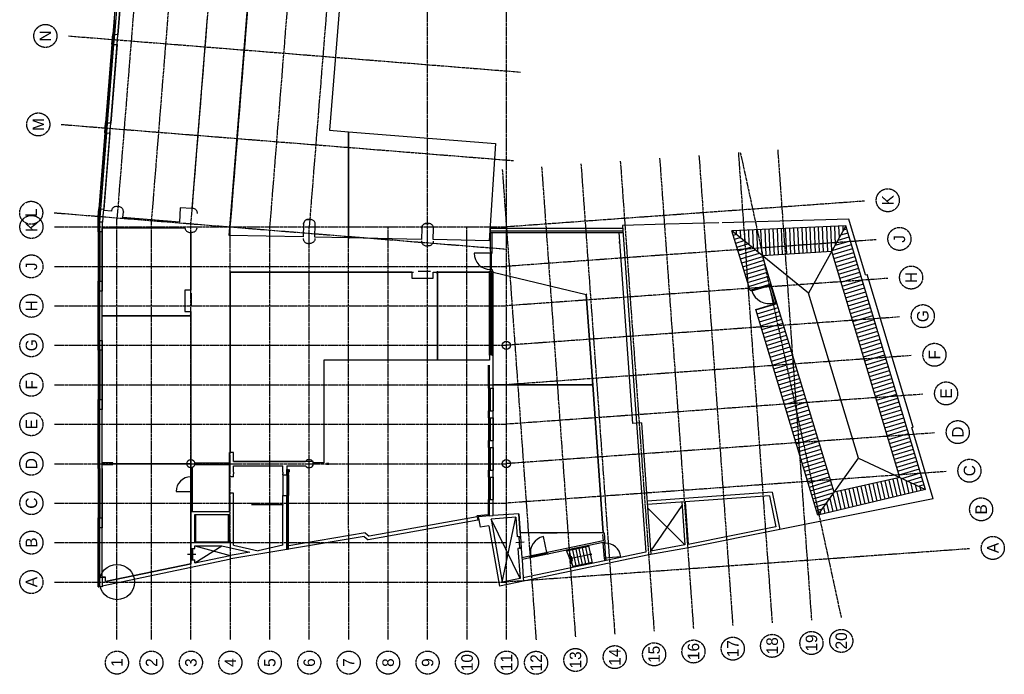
# Model space of a CAD drawing. Header units: millimetres. Extents: x -5916 to 53992, y -5610 to 70801.
# Tile 1 of 2: x -5916 to 53992, y -5610 to 34203. Entities that reach past the tile are written whole.
import ezdxf
from ezdxf.enums import TextEntityAlignment as Align

# ---------------------------------------------------------------- set-up
doc = ezdxf.new("R2010")
doc.units = ezdxf.units.MM
doc.header["$LTSCALE"] = 200
doc.header["$MEASUREMENT"] = 0
doc.linetypes.add('CENTER2', pattern=[1.125, 0.75, -0.125, 0.125, -0.125])
doc.layers.get('0').update_dxf_attribs({"linetype": 'CONTINUOUS'})
doc.layers.add('bouwkundig', color=8, linetype='CONTINUOUS')
doc.layers.add('stramien', color=1, linetype='CENTER2')
doc.styles.add('70', font='b-gbp', dxfattribs={"height": 700})

# ---------------------------------------------------------------- blocks, each defined once
blk = doc.blocks.new('DEUR')
at = {"linetype": 'Continuous'}
for p, q in [((1.095, 0), (1.095, 1)), ((0, 0), (0.095, 0)), ((0.095, 0), (1.095, 0)), ((0.095, 0), (0.095, -0.095)), ((1.095, 0), (1.095, -0.095)), ((1.19, 0), (1.095, 0)), ((0.095, -0.095), (0, -0.095)), ((1.095, -0.048), (0.095, -0.048)), ((1.095, -0.095), (1.19, -0.095))]:
    blk.add_line(p, q, dxfattribs=at)
blk.add_arc((1.095, 0), 1, 90, 180, dxfattribs=at)

msp = doc.modelspace()

# ---------------------------------------------------------------- linework, layer by layer
at = {"layer": 'bouwkundig'}
for p, q in [((129, 38094), (-255, 33310)), ((228, 38086), (-156, 33302)), ((8169, 37700), (6836, 21086)), ((174, 34780), (54, 33285)), ((-135, 34178), (-201, 33355)), ((-185, 34182), (-86, 34174)), ((5497, 34353), (4564, 22725)), ((-303, 32711), (-255, 33310)), ((-215, 33306), (-263, 32708)), ((-255, 33310), (-215, 33306)), ((-255, 33310), (-156, 33302)), ((-251, 33359), (-152, 33351)), ((-156, 33302), (-204, 32703)), ((54, 33285), (-156, 33302)), ((6, 32687), (54, 33285)), ((-303, 32711), (-687, 27927)), ((-204, 32703), (-587, 27919)), ((6, 32687), (-378, 27902)), ((-323, 31835), (-257, 32658)), ((-307, 32662), (-208, 32654)), ((-263, 32708), (-303, 32711)), ((-303, 32711), (-204, 32703)), ((-204, 32703), (6, 32687)), ((-377, 31789), (-278, 31781)), ((-373, 31839), (-274, 31831)), ((-371, 31237), (-327, 31785)), ((-515, 29443), (-375, 31187)), ((-425, 31191), (-326, 31183)), ((-421, 31241), (-322, 31233)), ((-569, 29397), (-469, 29389)), ((-565, 29447), (-465, 29439)), ((-563, 28845), (-519, 29393)), ((-633, 27973), (-567, 28795)), ((-617, 28799), (-517, 28791)), ((-613, 28849), (-513, 28841)), ((-735, 27329), (-687, 27927)), ((-647, 27924), (-695, 27326)), ((-687, 27927), (-647, 27924)), ((-687, 27927), (-587, 27919)), ((-683, 27977), (-583, 27969)), ((-587, 27919), (-635, 27321)), ((-378, 27902), (-587, 27919)), ((-426, 27304), (-378, 27902)), ((-735, 27329), (-1107, 22694)), ((-635, 27321), (-1007, 22686)), ((-426, 27304), (-798, 22669)), ((-755, 26453), (-689, 27275)), ((-739, 27279), (-639, 27271)), ((-695, 27326), (-735, 27329)), ((-735, 27329), (-635, 27321)), ((-635, 27321), (-426, 27304)), ((14097, 27383), (14097, 20935)), ((-809, 26407), (-709, 26399)), ((-805, 26457), (-705, 26449)), ((-803, 25854), (-759, 26403)), ((-947, 24060), (-807, 25805)), ((-857, 25809), (-757, 25801)), ((-853, 25858), (-753, 25850)), ((-1001, 24014), (-901, 24006)), ((-997, 24064), (-897, 24056)), ((-995, 23462), (-951, 24010)), ((-1053, 22739), (-999, 23412)), ((-1049, 23416), (-949, 23408)), ((-1045, 23466), (-945, 23458)), ((-205, 22789), (-242, 22760)), ((-164, 22812), (-205, 22789)), ((-120, 22829), (-164, 22812)), ((-74, 22838), (-120, 22829)), ((-27, 22840), (-74, 22838)), ((-27, 22840), (-20, 22839)), ((123, 22829), (118, 22830)), ((167, 22821), (123, 22829)), ((212, 22806), (167, 22821)), ((253, 22784), (212, 22806)), ((291, 22756), (253, 22784)), ((-1143, 22239), (-1107, 22694)), ((-1143, 21300), (-1143, 22239)), ((-1107, 22694), (-1067, 22690)), ((-1107, 22694), (-1007, 22686)), ((-1103, 22743), (-1003, 22735)), ((-1067, 22690), (-1103, 22238)), ((-1103, 21300), (-1103, 22238)), ((-1007, 22686), (-1069, 21914)), ((-798, 22669), (-1007, 22686)), ((-860, 21897), (-810, 22521)), ((-810, 22521), (-804, 22591)), ((-804, 22591), (-798, 22669)), ((-332, 22598), (-337, 22553)), ((-319, 22643), (-332, 22598)), ((-300, 22686), (-319, 22643)), ((-274, 22725), (-300, 22686)), ((-242, 22760), (-274, 22725)), ((324, 22722), (291, 22756)), ((351, 22684), (324, 22722)), ((372, 22642), (351, 22684)), ((386, 22597), (372, 22642)), ((393, 22550), (386, 22597)), ((393, 22503), (393, 22550)), ((4620, 22722), (4618, 22722)), ((4664, 22717), (4620, 22722)), ((4710, 22703), (4664, 22717)), ((4752, 22683), (4710, 22703)), ((4791, 22656), (4752, 22683)), ((4825, 22624), (4791, 22656)), ((4854, 22587), (4825, 22624)), ((4876, 22545), (4854, 22587)), ((4892, 22501), (4876, 22545)), ((4901, 22455), (4892, 22501)), ((4902, 22408), (4901, 22455)), ((-1069, 21914), (-893, 21900)), ((-1043, 21300), (-1043, 21900)), ((-1043, 21900), (-893, 21900)), ((-893, 21900), (-893, 21650)), ((-893, 21900), (-860, 21897)), ((-893, 21650), (-893, 21550)), ((11347, 21762), (11352, 21809)), ((11352, 21809), (11364, 21855)), ((11364, 21855), (11383, 21898)), ((11383, 21898), (11409, 21937)), ((11409, 21937), (11440, 21972)), ((11440, 21972), (11477, 22002)), ((11477, 22002), (11517, 22026)), ((11517, 22026), (11561, 22043)), ((11561, 22043), (11607, 22053)), ((11607, 22053), (11654, 22055)), ((11714, 22055), (11654, 22055)), ((11774, 22055), (11714, 22055)), ((11821, 22050), (11774, 22055)), ((11867, 22038), (11821, 22050)), ((11910, 22019), (11867, 22038)), ((11949, 21993), (11910, 22019)), ((11984, 21962), (11949, 21993)), ((12014, 21925), (11984, 21962)), ((12037, 21884), (12014, 21925)), ((12054, 21840), (12037, 21884)), ((12064, 21794), (12054, 21840)), ((12067, 21747), (12064, 21794)), ((18545, 21522), (18550, 21569)), ((18550, 21569), (18562, 21615)), ((18562, 21615), (18581, 21658)), ((18581, 21658), (18606, 21697)), ((18606, 21697), (18638, 21732)), ((18638, 21732), (18674, 21762)), ((18674, 21762), (18715, 21786)), ((18715, 21786), (18759, 21803)), ((18759, 21803), (18805, 21813)), ((18805, 21813), (18852, 21815)), ((18852, 21815), (18970, 21813)), ((19017, 21808), (18970, 21813)), ((19062, 21796), (19017, 21808)), ((19105, 21778), (19062, 21796)), ((19145, 21752), (19105, 21778)), ((19180, 21721), (19145, 21752)), ((19210, 21685), (19180, 21721)), ((19234, 21644), (19210, 21685)), ((19252, 21600), (19234, 21644)), ((19262, 21554), (19252, 21600)), ((33408, 21758), (30759, 21684)), ((30759, 21684), (31622, 9655)), ((36615, 21847), (33408, 21758)), ((44530, 22068), (36818, 21853)), ((44355, 21663), (37423, 21369)), ((44355, 21663), (42084, 17563)), ((42250, 20025), (42185, 21571)), ((42500, 20040), (42435, 21582)), ((42750, 20054), (42684, 21592)), ((42999, 20069), (42934, 21603)), ((43249, 20080), (43184, 21613)), ((43498, 20116), (43434, 21624)), ((43730, 20535), (43683, 21635)), ((43962, 20955), (43933, 21645)), ((44195, 21374), (44183, 21656)), ((49200, 5631), (44355, 21663)), ((45555, 18676), (44530, 22068)), ((-1143, 21300), (-1103, 21300)), ((-1143, 21300), (-1143, 18300)), ((-1143, 21300), (-1043, 21300)), ((-1143, 21250), (-1043, 21250)), ((-1093, 20425), (-1093, 21250)), ((-893, 21300), (-1043, 21300)), ((-1043, 21300), (-1043, 18300)), ((-893, 21550), (-893, 21300)), ((-893, 21300), (-893, 18300)), ((4140, 21550), (4146, 21503)), ((4146, 21503), (4159, 21458)), ((4159, 21458), (4180, 21416)), ((4180, 21416), (4206, 21377)), ((4206, 21377), (4239, 21343)), ((4239, 21343), (4276, 21314)), ((4276, 21314), (4317, 21292)), ((4317, 21292), (4362, 21276)), ((4362, 21276), (4408, 21267)), ((4408, 21267), (4463, 21263)), ((4463, 21263), (4497, 21261)), ((4497, 21261), (4514, 21260)), ((4497, 17750), (4497, 21261)), ((4561, 21256), (4514, 21260)), ((4608, 21260), (4561, 21256)), ((4653, 21272), (4608, 21260)), ((4697, 21290), (4653, 21272)), ((4737, 21315), (4697, 21290)), ((4772, 21345), (4737, 21315)), ((4803, 21381), (4772, 21345)), ((4827, 21422), (4803, 21381)), ((4845, 21465), (4827, 21422)), ((4858, 21521), (4845, 21465)), ((11331, 20993), (6836, 21086)), ((14097, 20935), (12051, 20978)), ((14047, 20986), (14147, 20984)), ((14097, 20985), (14096, 20935)), ((19265, 21507), (19262, 21554)), ((22730, 20100), (22730, 21266)), ((22732, 21521), (30770, 21521)), ((22732, 21126), (22732, 21521)), ((22732, 21366), (30781, 21366)), ((22732, 21266), (30789, 21266)), ((22825, 20100), (22825, 21266)), ((30538, 21266), (31373, 9637)), ((38523, 17732), (37423, 21369)), ((42084, 17563), (37423, 21369)), ((37506, 21095), (37691, 21151)), ((37699, 21144), (37689, 21381)), ((37958, 20933), (37939, 21391)), ((38217, 20721), (38188, 21402)), ((38476, 20509), (38438, 21412)), ((38736, 20298), (38688, 21423)), ((38995, 20086), (38938, 21434)), ((39254, 19876), (39187, 21444)), ((39505, 19862), (39437, 21455)), ((39753, 19898), (39687, 21465)), ((39754, 19876), (39687, 21465)), ((40004, 19891), (39937, 21476)), ((40254, 19906), (40187, 21486)), ((40503, 19921), (40436, 21497)), ((40753, 19936), (40686, 21508)), ((41002, 19951), (40936, 21518)), ((41252, 19965), (41186, 21529)), ((41502, 19980), (41435, 21539)), ((41751, 19995), (41685, 21550)), ((42001, 20010), (41935, 21561)), ((43875, 20797), (44554, 21003)), ((44049, 21111), (44482, 21242)), ((44223, 21425), (44410, 21481)), ((-1143, 20425), (-1043, 20425)), ((-1143, 20375), (-1043, 20375)), ((-1093, 19825), (-1093, 20375)), ((11329, 20903), (11332, 20856)), ((11332, 20856), (11342, 20810)), ((11342, 20810), (11359, 20766)), ((11359, 20766), (11383, 20725)), ((11383, 20725), (11413, 20689)), ((11413, 20689), (11449, 20658)), ((11449, 20658), (11488, 20632)), ((11488, 20632), (11531, 20614)), ((11531, 20614), (11577, 20602)), ((11577, 20602), (11624, 20597)), ((11624, 20597), (11684, 20595)), ((11684, 20595), (11744, 20593)), ((11791, 20596), (11744, 20593)), ((11837, 20606), (11791, 20596)), ((11880, 20623), (11837, 20606)), ((11921, 20647), (11880, 20623)), ((11957, 20677), (11921, 20647)), ((11989, 20712), (11957, 20677)), ((12014, 20752), (11989, 20712)), ((12033, 20795), (12014, 20752)), ((12044, 20841), (12033, 20795)), ((12049, 20888), (12044, 20841)), ((14096, 20935), (14094, 20885)), ((18531, 20843), (14097, 20935)), ((18529, 20753), (18532, 20706)), ((18532, 20706), (18542, 20660)), ((18542, 20660), (18559, 20616)), ((18559, 20616), (18583, 20575)), ((18583, 20575), (18613, 20539)), ((18613, 20539), (18648, 20508)), ((18648, 20508), (18688, 20482)), ((18688, 20482), (18731, 20464)), ((18731, 20464), (18777, 20452)), ((18777, 20452), (18823, 20447)), ((18823, 20447), (18941, 20445)), ((18988, 20448), (18941, 20445)), ((19034, 20457), (18988, 20448)), ((19078, 20474), (19034, 20457)), ((19119, 20498), (19078, 20474)), ((19156, 20528), (19119, 20498)), ((19187, 20563), (19156, 20528)), ((19213, 20602), (19187, 20563)), ((19232, 20645), (19213, 20602)), ((19244, 20691), (19232, 20645)), ((19249, 20738), (19244, 20691)), ((22650, 20757), (19250, 20828)), ((30584, 20620), (30583, 20720)), ((30584, 20620), (30583, 20720)), ((37579, 20856), (37924, 20960)), ((37651, 20617), (38157, 20770)), ((37723, 20377), (38391, 20579)), ((37795, 20138), (38624, 20389)), ((43528, 20170), (44699, 20524)), ((43702, 20484), (44627, 20763)), ((-1143, 19825), (-1043, 19825)), ((-1143, 19775), (-1043, 19775)), ((-1093, 18350), (-1093, 19775)), ((37868, 19899), (38858, 20198)), ((37940, 19660), (39091, 20007)), ((38012, 19420), (39298, 19809)), ((43488, 20098), (39286, 19848)), ((43635, 5458), (39286, 19848)), ((47641, 6358), (43488, 20098)), ((43544, 19914), (44771, 20285)), ((43616, 19674), (44844, 20045)), ((43688, 19435), (44916, 19806)), ((38085, 19181), (39370, 19569)), ((38157, 18942), (39442, 19330)), ((43761, 19196), (44988, 19567)), ((43833, 18957), (45061, 19328)), ((17947, 18850), (6897, 18850)), ((6897, 18850), (6897, 7875)), ((17947, 18850), (18047, 18850)), ((18322, 18900), (19072, 18900)), ((19247, 18850), (19497, 18850)), ((19447, 18800), (19547, 18800)), ((19497, 18850), (19497, 18900)), ((22670, 18850), (19497, 18850)), ((19497, 13500), (19497, 18850)), ((19497, 18800), (19497, 18850)), ((22670, 18900), (22890, 18900)), ((22670, 18850), (22670, 18900)), ((22670, 13800), (22670, 18850)), ((22707, 18900), (22807, 18900)), ((22745, 13800), (22745, 18825)), ((22745, 18825), (22815, 18825)), ((22815, 13800), (22815, 18825)), ((22878, 18851), (22890, 18849)), ((22890, 18849), (22890, 18900)), ((22890, 18843), (22890, 18849)), ((22890, 18849), (28553, 17490)), ((22890, 13800), (22890, 18843)), ((38229, 18702), (39515, 19091)), ((38302, 18463), (39587, 18851)), ((38374, 18224), (39659, 18612)), ((43905, 18717), (45133, 19088)), ((43978, 18478), (45205, 18849)), ((44050, 18239), (45278, 18610)), ((45555, 18676), (45646, 18704)), ((48452, 9418), (45646, 18704)), ((-1143, 18350), (-1043, 18350)), ((-1143, 18300), (-1103, 18300)), ((-1143, 17700), (-1143, 18300)), ((-1143, 18300), (-1043, 18300)), ((-1103, 17700), (-1103, 18300)), ((-1043, 18300), (-893, 18300)), ((-1043, 17700), (-1043, 18300)), ((-893, 18300), (-893, 17700)), ((38446, 17984), (39732, 18373)), ((38519, 17745), (39804, 18133)), ((38523, 17732), (39671, 18079)), ((38633, 17713), (39782, 18060)), ((39671, 18079), (39767, 18108)), ((40019, 16930), (39671, 18079)), ((40114, 16959), (39767, 18108)), ((44122, 17999), (45350, 18370)), ((44195, 17760), (45422, 18131)), ((-1143, 17700), (-1103, 17700)), ((-1143, 14700), (-1143, 17700)), ((-1143, 17700), (-1043, 17700)), ((-1143, 17650), (-1043, 17650)), ((-1093, 17650), (-1093, 16225)), ((-893, 17700), (-1043, 17700)), ((-1043, 14700), (-1043, 17700)), ((-893, 16200), (-893, 17700)), ((4547, 16825), (4547, 17575)), ((28506, 17450), (28553, 17490)), ((28553, 17490), (28600, 17530)), ((28947, 12000), (28553, 17490)), ((45114, 7538), (42084, 17563)), ((44267, 17521), (45495, 17892)), ((44339, 17281), (45567, 17652)), ((44412, 17042), (45639, 17413)), ((38870, 16583), (40019, 16930)), ((38880, 16548), (40166, 16937)), ((40004, 16978), (40100, 17007)), ((40019, 16930), (40114, 16959)), ((44484, 16803), (45712, 17174)), ((44556, 16563), (45784, 16934)), ((-1143, 16225), (-1043, 16225)), ((-1143, 16200), (-1043, 16200)), ((-893, 14700), (-893, 16200)), ((-893, 16200), (4497, 16200)), ((4447, 16250), (4447, 16150)), ((4447, 16200), (4497, 16200)), ((4497, 16450), (4497, 16200)), ((4497, 16200), (4547, 16200)), ((4497, 16200), (4497, 7200)), ((42650, 4074), (38870, 16583)), ((38953, 16309), (40238, 16698)), ((39025, 16070), (40310, 16458)), ((39097, 15831), (40383, 16219)), ((44629, 16324), (45856, 16695)), ((44701, 16085), (45929, 16456)), ((44773, 15845), (46001, 16217)), ((-1143, 16175), (-1043, 16175)), ((-1143, 15625), (-1043, 15625)), ((-1093, 16175), (-1093, 15625)), ((31162, 16057), (31184, 15758)), ((39170, 15591), (40455, 15980)), ((39242, 15352), (40527, 15740)), ((44846, 15606), (46073, 15977)), ((44918, 15367), (46146, 15738)), ((-1143, 15575), (-1043, 15575)), ((-1093, 15575), (-1093, 14750)), ((39314, 15113), (40600, 15501)), ((39387, 14873), (40672, 15262)), ((39459, 14634), (40744, 15022)), ((44990, 15128), (46218, 15499)), ((45063, 14888), (46290, 15259)), ((45135, 14649), (46363, 15020)), ((-1143, 14750), (-1043, 14750)), ((-1143, 14700), (-1103, 14700)), ((-1143, 14100), (-1143, 14700)), ((-1143, 14700), (-1043, 14700)), ((-1103, 14100), (-1103, 14700)), ((-1043, 14700), (-893, 14700)), ((-1043, 14100), (-1043, 14700)), ((-893, 14700), (-893, 14100)), ((39531, 14395), (40817, 14783)), ((39604, 14155), (40889, 14544)), ((45207, 14410), (46435, 14781)), ((45280, 14170), (46507, 14541)), ((-1143, 14100), (-1103, 14100)), ((-1143, 14100), (-1143, 11100)), ((-1143, 14100), (-1043, 14100)), ((-1143, 14050), (-1043, 14050)), ((-1093, 13225), (-1093, 14050)), ((-893, 14100), (-1043, 14100)), ((-1043, 14100), (-1043, 11100)), ((-893, 14100), (-893, 11100)), ((22815, 13800), (22890, 13800)), ((22890, 12000), (22890, 13800)), ((39676, 13916), (40961, 14305)), ((39748, 13677), (41033, 14065)), ((39821, 13437), (41106, 13826)), ((45352, 13931), (46580, 14302)), ((45424, 13692), (46652, 14063)), ((45497, 13452), (46724, 13823)), ((-1143, 13225), (-1043, 13225)), ((22610, 11785), (22610, 13195)), ((22670, 11785), (22670, 13195)), ((39893, 13198), (41178, 13587)), ((39965, 12959), (41250, 13347)), ((45569, 13213), (46797, 13584)), ((45641, 12974), (46869, 13345)), ((-1143, 13175), (-1043, 13175)), ((-1143, 12625), (-1043, 12625)), ((-1093, 12625), (-1093, 13175)), ((40038, 12720), (41323, 13108)), ((40110, 12480), (41395, 12869)), ((40182, 12241), (41467, 12629)), ((45714, 12734), (46941, 13105)), ((45786, 12495), (47014, 12866)), ((45858, 12256), (47086, 12627)), ((-1143, 12575), (-1043, 12575)), ((-1093, 11150), (-1093, 12575)), ((22890, 11785), (22890, 12000)), ((22890, 12000), (28947, 12000)), ((28893, 12050), (28901, 11950)), ((28897, 12000), (28947, 12004)), ((28947, 12004), (28997, 12007)), ((29593, 3000), (28947, 12000)), ((40255, 12002), (41540, 12390)), ((40327, 11762), (41612, 12151)), ((45931, 12017), (47158, 12388)), ((46003, 11777), (47230, 12148)), ((22610, 11785), (22610, 10415)), ((22610, 11785), (22710, 11785)), ((22610, 11785), (22670, 11785)), ((22610, 11735), (22710, 11735)), ((22660, 11735), (22660, 10465)), ((22670, 11785), (22890, 11785)), ((22710, 11785), (22710, 10415)), ((22890, 11785), (22890, 10415)), ((40399, 11523), (41684, 11911)), ((40472, 11284), (41757, 11672)), ((40544, 11044), (41829, 11433)), ((46075, 11538), (47303, 11909)), ((46148, 11299), (47375, 11670)), ((46220, 11059), (47447, 11430)), ((-1143, 11150), (-1043, 11150)), ((-1143, 11100), (-1103, 11100)), ((-1143, 10500), (-1143, 11100)), ((-1143, 11100), (-1043, 11100)), ((-1103, 10500), (-1103, 11100)), ((-1043, 11100), (-893, 11100)), ((-1043, 10500), (-1043, 11100)), ((-893, 11100), (-893, 10500)), ((40616, 10805), (41901, 11193)), ((40689, 10566), (41974, 10954)), ((46292, 10820), (47520, 11191)), ((46365, 10581), (47592, 10952)), ((-1143, 10500), (-1103, 10500)), ((-1143, 7500), (-1143, 10500)), ((-1143, 10500), (-1043, 10500)), ((-1143, 10450), (-1043, 10450)), ((-1093, 10450), (-1093, 9025)), ((-893, 10500), (-1043, 10500)), ((-1043, 7500), (-1043, 10500)), ((-893, 7500), (-893, 10500)), ((22610, 10465), (22710, 10465)), ((22610, 10415), (22710, 10415)), ((22610, 9985), (22610, 10415)), ((22610, 10415), (22670, 10415)), ((22670, 9985), (22670, 10415)), ((22670, 10415), (22890, 10415)), ((22890, 9985), (22890, 10415)), ((40761, 10326), (42046, 10715)), ((40833, 10087), (42118, 10476)), ((40906, 9848), (42191, 10236)), ((46437, 10341), (47664, 10712)), ((46509, 10102), (47737, 10473)), ((46582, 9863), (47809, 10234)), ((22610, 9985), (22610, 8615)), ((22610, 9985), (22710, 9985)), ((22610, 9985), (22670, 9985)), ((22610, 9935), (22710, 9935)), ((22660, 9935), (22660, 8665)), ((22670, 9985), (22890, 9985)), ((22710, 9985), (22710, 8615)), ((22890, 9985), (22890, 8615)), ((31622, 9655), (31373, 9637)), ((31921, 9676), (31622, 9655)), ((31622, 9655), (32184, 1820)), ((31921, 9676), (32495, 1680)), ((40978, 9609), (42263, 9997)), ((41050, 9369), (42335, 9758)), ((46654, 9623), (47881, 9994)), ((46726, 9384), (47954, 9755)), ((-1143, 9025), (-1043, 9025)), ((41123, 9130), (42408, 9518)), ((41195, 8891), (42480, 9279)), ((41267, 8651), (42552, 9040)), ((46799, 9145), (48026, 9516)), ((46871, 8906), (48098, 9277)), ((46943, 8666), (48171, 9037)), ((48362, 9391), (48452, 9418)), ((49670, 5061), (48362, 9391)), ((-1143, 8975), (-1043, 8975)), ((-1093, 8975), (-1093, 8425)), ((-1093, 6850), (-1093, 8425)), ((22610, 8665), (22710, 8665)), ((22610, 8615), (22710, 8615)), ((22610, 8185), (22610, 8615)), ((22610, 8615), (22670, 8615)), ((22670, 8185), (22670, 8615)), ((22670, 8615), (22890, 8615)), ((22890, 8185), (22890, 8615)), ((41339, 8412), (42625, 8800)), ((41412, 8173), (42697, 8561)), ((47015, 8427), (48243, 8798)), ((47088, 8188), (48315, 8559)), ((-893, 6877), (-893, 7850)), ((6847, 6400), (6847, 7875)), ((7097, 7325), (7097, 7875)), ((22610, 8185), (22610, 6815)), ((22610, 8185), (22710, 8185)), ((22610, 8185), (22670, 8185)), ((22610, 8135), (22710, 8135)), ((22660, 8135), (22660, 6865)), ((22670, 8185), (22890, 8185)), ((22710, 8185), (22710, 6815)), ((22890, 8185), (22890, 6815)), ((41484, 7933), (42769, 8322)), ((41556, 7694), (42842, 8082)), ((41629, 7455), (42914, 7843)), ((47160, 7948), (48388, 8319)), ((47232, 7709), (48460, 8080)), ((47305, 7470), (48532, 7841)), ((-1143, 6900), (-1143, 7500)), ((-1043, 6881), (-1043, 7500)), ((-254, 7200), (-254, 7255)), ((-254, 7200), (4497, 7200)), ((-254, 7145), (-254, 7200)), ((4497, 7200), (4497, 6950)), ((4741, 7250), (6847, 7250)), ((4747, 7150), (4747, 7250)), ((4797, 7150), (4797, 7250)), ((4797, 7200), (4954, 7200)), ((4954, 7250), (4954, 7150)), ((5794, 7250), (5794, 7150)), ((6634, 7250), (6634, 7150)), ((6634, 7200), (6797, 7200)), ((6797, 7150), (6797, 7250)), ((6847, 7150), (6847, 7250)), ((7097, 7325), (11480, 7325)), ((11941, 7325), (11480, 7325)), ((11941, 7250), (11941, 7325)), ((12747, 7225), (12902, 7225)), ((12902, 7200), (13002, 7200)), ((41701, 7215), (42986, 7604)), ((41773, 6976), (43059, 7365)), ((42650, 4074), (45114, 7538)), ((45114, 7538), (49200, 5631)), ((47377, 7230), (48605, 7601)), ((47449, 6991), (48677, 7362)), ((-1143, 6900), (-1143, 3900)), ((-1093, 6025), (-1093, 6850)), ((-1043, 6900), (-1043, 3900)), ((-893, 6900), (-893, 3900)), ((4497, 6450), (4497, 6950)), ((4597, 6450), (4597, 6971)), ((4741, 7150), (6847, 7150)), ((7097, 7075), (10097, 7075)), ((7097, 6675), (7097, 7075)), ((7097, 6675), (7097, 6575)), ((10097, 6675), (10097, 7075)), ((10097, 6675), (10097, 6575)), ((10347, 7075), (11480, 7075)), ((10347, 7070), (10347, 7075)), ((10347, 7070), (11483, 7070)), ((10347, 7070), (10347, 6850)), ((10347, 6850), (10401, 6850)), ((10347, 6520), (10347, 6850)), ((10401, 6520), (10401, 6850)), ((10401, 6850), (10441, 6850)), ((10441, 6520), (10441, 6850)), ((10441, 6695), (10441, 6850)), ((10466, 6595), (10466, 6695)), ((10491, 6695), (10491, 6850)), ((12747, 7175), (12902, 7175)), ((22610, 6865), (22710, 6865)), ((22610, 6385), (22610, 6815)), ((22610, 6815), (22710, 6815)), ((22610, 6815), (22670, 6815)), ((22670, 6385), (22670, 6815)), ((22670, 6815), (22890, 6815)), ((22890, 6385), (22890, 6815)), ((41846, 6737), (43131, 7125)), ((41918, 6498), (43203, 6886)), ((41990, 6258), (43276, 6647)), ((47522, 6752), (48749, 7123)), ((47594, 6512), (48822, 6883)), ((47762, 6302), (48894, 6644)), ((-1143, 6025), (-1043, 6025)), ((4497, 6450), (4597, 6450)), ((4497, 6450), (4597, 6450)), ((4497, 5450), (4497, 6450)), ((4497, 5450), (4497, 6450)), ((4497, 6400), (4597, 6400)), ((4597, 5450), (4597, 6450)), ((4597, 5450), (4597, 6450)), ((7097, 6400), (6847, 6400)), ((6847, 5400), (6847, 6400)), ((7097, 6400), (7097, 6575)), ((10097, 6520), (10097, 6575)), ((10097, 6520), (10097, 5270)), ((10097, 6520), (10347, 6520)), ((10341, 6520), (10341, 5270)), ((10341, 6520), (10441, 6520)), ((10341, 6470), (10441, 6470)), ((10391, 6470), (10391, 5320)), ((10401, 6520), (10441, 6520)), ((10441, 6520), (10441, 5270)), ((22610, 6385), (22710, 6385)), ((22610, 6385), (22610, 5015)), ((22610, 6385), (22670, 6385)), ((22610, 6335), (22710, 6335)), ((22660, 6335), (22660, 5065)), ((22670, 6385), (22890, 6385)), ((22710, 6385), (22710, 5015)), ((22890, 6385), (22890, 5015)), ((42063, 6019), (43348, 6407)), ((42135, 5780), (43420, 6168)), ((47641, 6358), (43635, 5458)), ((46231, 6042), (46482, 4985)), ((46475, 6097), (46726, 5043)), ((46719, 6151), (46969, 5100)), ((46963, 6206), (47212, 5158)), ((47207, 6261), (47455, 5216)), ((47451, 6316), (47699, 5274)), ((47705, 6328), (47942, 5332)), ((47994, 6194), (48185, 5389)), ((48101, 6143), (48966, 6405)), ((48283, 6059), (48428, 5447)), ((48441, 5985), (49039, 6166)), ((-1143, 5975), (-1043, 5975)), ((-1143, 5425), (-1043, 5425)), ((-1093, 5425), (-1093, 5975)), ((3597, 5500), (4597, 5500)), ((4497, 4300), (4497, 5450)), ((4497, 5450), (4597, 5450)), ((4497, 5450), (4597, 5450)), ((4597, 4300), (4597, 5450)), ((6847, 4300), (6847, 5400)), ((7097, 5400), (6847, 5400)), ((7097, 2242), (7097, 5400)), ((39873, 5466), (32262, 4920)), ((39873, 5466), (40324, 3198)), ((42207, 5540), (43493, 5929)), ((42280, 5301), (43565, 5689)), ((42352, 5062), (43637, 5450)), ((49200, 5631), (42650, 4074)), ((43792, 5493), (44050, 4407)), ((44036, 5548), (44293, 4465)), ((44280, 5603), (44537, 4522)), ((44524, 5658), (44780, 4580)), ((44768, 5713), (45023, 4638)), ((45012, 5768), (45266, 4696)), ((45256, 5822), (45509, 4754)), ((45499, 5877), (45753, 4811)), ((45743, 5932), (45996, 4869)), ((45987, 5987), (46239, 4927)), ((48572, 5924), (48671, 5505)), ((48781, 5826), (49111, 5926)), ((48861, 5789), (48915, 5563)), ((-1143, 5375), (-1043, 5375)), ((-1093, 3950), (-1093, 5375)), ((10097, 2242), (10097, 5270)), ((10097, 5270), (10347, 5270)), ((10341, 5320), (10441, 5320)), ((10341, 5270), (10441, 5270)), ((10347, 2190), (10347, 5270)), ((10401, 1996), (10401, 5270)), ((10401, 5270), (10441, 5270)), ((10441, 2003), (10441, 5270)), ((22610, 5065), (22710, 5065)), ((22610, 4080), (22610, 5015)), ((22610, 5015), (22710, 5015)), ((22610, 5015), (22670, 5015)), ((22670, 4025), (22670, 5015)), ((22670, 5015), (22890, 5015)), ((22890, 4040), (22890, 5015)), ((39711, 5254), (32277, 4720)), ((34371, 4870), (34559, 2255)), ((34571, 4885), (34757, 2292)), ((39711, 5254), (40089, 3355)), ((49670, 5061), (40324, 3198)), ((42424, 4822), (43390, 5114)), ((43181, 4820), (43320, 4233)), ((43374, 5091), (43564, 4291)), ((43566, 5362), (43807, 4349)), ((4497, 2050), (4497, 4300)), ((4497, 4300), (6847, 4300)), ((4497, 4300), (4597, 4300)), ((4597, 4300), (5357, 4300)), ((5357, 4300), (6237, 4300)), ((8197, 4717), (10097, 4717)), ((10097, 4717), (10097, 4667)), ((32291, 4514), (34559, 2255)), ((32481, 1877), (34386, 4665)), ((42497, 4583), (43154, 4782)), ((42569, 4344), (42917, 4449)), ((42796, 4279), (42834, 4118)), ((42988, 4549), (43077, 4176)), ((-1143, 3950), (-1043, 3950)), ((-1143, 3900), (-1103, 3900)), ((-1143, 3300), (-1143, 3900)), ((-1143, 3900), (-1043, 3900)), ((-1103, 3300), (-1103, 3900)), ((-1043, 3900), (-893, 3900)), ((-1043, 3300), (-1043, 3900)), ((-893, 3900), (-893, 3300)), ((4747, 2400), (4747, 4100)), ((4747, 4100), (6847, 4100)), ((4747, 4100), (5357, 4100)), ((4797, 2450), (4797, 4050)), ((6797, 2450), (6797, 4050)), ((6847, 2400), (6847, 4100)), ((21955, 3765), (15291, 2571)), ((21920, 3962), (15347, 2784)), ((22610, 4080), (21908, 4030)), ((21908, 4030), (21920, 3962)), ((21920, 3962), (21955, 3765)), ((22014, 3775), (21955, 3765)), ((22004, 3977), (21979, 3972)), ((22004, 3977), (21979, 3975)), ((21979, 3975), (21979, 3972)), ((21979, 3972), (22014, 3775)), ((22670, 4025), (22004, 3977)), ((22014, 3775), (22092, 3332)), ((22670, 4025), (22890, 4040)), ((24262, 3938), (22766, 3831)), ((22766, 3831), (23442, -3)), ((24529, 224), (22766, 3831)), ((24447, 4152), (22890, 4040)), ((23442, -3), (24262, 3938)), ((24262, 3938), (24348, 2747)), ((24447, 4152), (24530, 3000)), ((-1143, 3300), (-1103, 3300)), ((-1143, 300), (-1143, 3300)), ((-1143, 3300), (-1043, 3300)), ((-1143, 3250), (-1043, 3250)), ((-1093, 3250), (-1093, 1825)), ((-893, 3300), (-1043, 3300)), ((-1043, 300), (-1043, 3300)), ((-893, 300), (-893, 3300)), ((22634, 3429), (22092, 3332)), ((22634, 3429), (23281, -241)), ((24530, 3000), (24537, 2900)), ((25780, 3000), (26780, 3000)), ((29593, 3000), (29643, 3000)), ((29593, 2996), (29593, 3000)), ((29643, 3000), (29686, 2409)), ((40089, 3355), (34757, 2292)), ((40324, 3198), (34771, 2090)), ((4747, 2400), (6847, 2400)), ((4797, 2450), (6797, 2450)), ((15097, 2988), (10347, 2190)), ((15040, 2776), (10441, 2003)), ((15040, 2776), (15291, 2571)), ((15097, 2988), (15347, 2784)), ((24772, 2427), (24273, 2391)), ((24547, 2762), (24348, 2747)), ((24447, 2755), (24547, 2762)), ((24447, 2755), (24497, 2056)), ((24451, 2705), (24551, 2712)), ((24537, 2900), (24547, 2762)), ((24547, 2762), (24597, 2064)), ((29579, 2502), (24640, 1472)), ((29586, 2402), (24647, 1372)), ((29550, 2900), (29579, 2502)), ((29586, 2402), (29686, 2409)), ((29686, 2409), (29586, 2402)), ((29657, 1404), (29586, 2402)), ((29757, 1411), (29686, 2409)), ((29757, 1411), (29686, 2409)), ((-1143, 1825), (-1043, 1825)), ((4497, 2050), (4497, 1350)), ((4497, 2050), (4597, 2050)), ((4497, 2050), (4747, 2050)), ((4497, 1350), (4497, 2050)), ((4497, 2000), (4597, 2000)), ((4517, 2000), (4517, 1400)), ((4597, 2050), (4597, 1350)), ((4747, 2200), (6391, 2200)), ((4747, 2050), (4747, 2200)), ((4747, 1161), (6391, 2200)), ((4747, 2200), (6897, 1610)), ((6391, 2200), (8082, 1809)), ((8082, 1809), (6897, 1610)), ((10347, 1987), (6934, 1413)), ((7097, 2242), (8597, 1896)), ((10097, 2242), (8597, 1896)), ((10347, 1987), (10347, 2190)), ((10401, 1996), (10347, 1987)), ((10401, 1996), (10441, 2003)), ((24597, 2064), (24398, 2049)), ((24398, 2049), (24529, 224)), ((24494, 2106), (24594, 2113)), ((24497, 2056), (24597, 2064)), ((24597, 2064), (24640, 1472)), ((28706, 2218), (27336, 1932)), ((27336, 1932), (27756, 896)), ((28717, 2169), (27355, 1885)), ((27746, 945), (27542, 1924)), ((27942, 986), (27738, 1965)), ((28138, 1027), (27934, 2006)), ((28333, 1068), (28129, 2047)), ((28529, 1109), (28325, 2088)), ((28725, 1150), (28521, 2128)), ((28931, 1141), (28706, 2218)), ((29689, 2359), (29589, 2352)), ((32184, 1820), (29764, 1315)), ((34771, 2090), (32371, 1654)), ((34559, 2255), (32481, 1877)), ((-1143, 1775), (-1043, 1775)), ((-1143, 1225), (-1043, 1225)), ((-1093, 1775), (-1093, 1225)), ((-893, -220), (6934, 1413)), ((4297, 1700), (4797, 1700)), ((4497, 1400), (4597, 1400)), ((4497, 1350), (4597, 1350)), ((4497, 1350), (4747, 1350)), ((4497, 1109), (4497, 1350)), ((4747, 1161), (6897, 1610)), ((4747, 1161), (4747, 1350)), ((24640, 1472), (24647, 1372)), ((24647, 1372), (24726, 265)), ((29665, 1294), (24726, 265)), ((32371, 1654), (24741, 63)), ((28819, 1680), (27546, 1414)), ((27546, 1414), (27656, 1582)), ((27546, 1414), (27714, 1304)), ((27714, 1304), (27656, 1582)), ((30651, 1526), (29654, 1454)), ((29657, 1404), (29757, 1411)), ((29757, 1411), (29657, 1404)), ((29657, 1404), (29665, 1294)), ((29764, 1315), (29665, 1294)), ((29757, 1411), (29764, 1315)), ((-1143, 1175), (-1043, 1175)), ((-1093, 1175), (-1093, 350)), ((-693, 26), (4497, 1109)), ((28921, 1190), (27737, 944)), ((28931, 1141), (27756, 896)), ((-1143, 350), (-1043, 350)), ((-1143, 300), (-1103, 300)), ((-1143, -300), (-1143, 300)), ((-1143, 300), (-1043, 300)), ((-1103, -300), (-1103, 300)), ((-1043, 300), (-893, 300)), ((-1043, -300), (-1043, 300)), ((-893, 300), (-693, 300)), ((-893, 300), (-893, -220)), ((-693, 26), (-693, 300)), ((24741, 63), (23281, -241)), ((24529, 224), (23442, -3)), ((24726, 265), (24741, 63)), ((-1143, -300), (-1103, -300)), ((-893, -300), (-1043, -300)), ((-893, -220), (-893, -300))]:
    msp.add_line(p, q, dxfattribs=at)
for points in [[(13725, 37254), (12940, 27475), (14097, 27383), (14097, 20935), (12051, 20978), (12067, 21747), (12064, 21794), (12054, 21840), (12037, 21884), (12014, 21925), (11984, 21962), (11949, 21993), (11910, 22019), (11867, 22038), (11821, 22050), (11774, 22055), (11653, 22056), (11773, 22054), (11654, 22055), (11607, 22053), (11561, 22043), (11517, 22026), (11477, 22002), (11440, 21972), (11409, 21937), (11383, 21898), (11364, 21855), (11352, 21809), (11347, 21762), (11331, 20993), (6836, 21086), (8169, 37700)], [(5497, 34353), (4564, 22725), (3854, 22761), (3811, 21898), (366, 22174), (393, 22510), (393, 22503), (393, 22550), (386, 22597), (372, 22642), (351, 22684), (324, 22722), (291, 22756), (253, 22784), (212, 22806), (167, 22821), (123, 22829), (118, 22830), (-27, 22840), (-74, 22838), (-120, 22829), (-164, 22812), (-205, 22789), (-242, 22760), (-274, 22725), (-300, 22686), (-319, 22643), (-332, 22598), (-337, 22553), (-804, 22591), (174, 34780)]]:
    msp.add_lwpolyline(points, dxfattribs=at)
for points in [[(14097, 20935), (14097, 27383), (23029, 26666), (22650, 20757), (19250, 20828), (19265, 21507), (19262, 21554), (19252, 21600), (19234, 21644), (19210, 21685), (19180, 21721), (19145, 21752), (19105, 21778), (19062, 21796), (19017, 21808), (18970, 21813), (18852, 21815), (18805, 21813), (18759, 21803), (18715, 21786), (18674, 21762), (18638, 21732), (18606, 21697), (18581, 21658), (18562, 21615), (18550, 21569), (18545, 21522), (18531, 20843)], [(4206, 21377), (4239, 21343), (4276, 21314), (4317, 21292), (4362, 21276), (4408, 21267), (4497, 21261), (4497, 17750), (4137, 17750), (4137, 16450), (4497, 16450), (4497, 16200), (-893, 16200), (-893, 21550), (4140, 21550), (4146, 21503), (4159, 21458), (4180, 21416)], [(19497, 18850), (19497, 13500), (12596, 13500), (12597, 7250), (11941, 7250), (11941, 7325), (7097, 7325), (7097, 7875), (6897, 7875), (6897, 18850), (17947, 18850), (17947, 18490), (19247, 18490), (19247, 18850)], [(19497, 18850), (22670, 18850), (22670, 13500), (19497, 13500)], [(28553, 17490), (28947, 12000), (22890, 12000), (22890, 18849)], [(4497, 7200), (-254, 7200), (-254, 7255), (-247, 7255), (-893, 7255), (-893, 16200), (4497, 16200)], [(22890, 4040), (22890, 12000), (28947, 12000), (29593, 3000), (24530, 3000), (24447, 4152)], [(4497, 7200), (4497, 6950), (4497, 1109), (-693, 26), (-693, 300), (-893, 300), (-893, 7145), (-247, 7145), (-254, 7145), (-254, 7200)]]:
    msp.add_lwpolyline(points, close=True, dxfattribs=at)
for centre, radius in [((23697, 14400), 250), ((4497, 7200), 250), ((23697, 7200), 250), ((28819, 1680), 40), ((1, 0), 1072)]:
    msp.add_circle(centre, radius, dxfattribs=at)
for centre, radius, start, end in [((39686, 18031), 1100, 196.8164, 286.8164), ((11697, 7200), 250, 210, 150), ((4497, 7200), 250, 270, 293.57818), ((11697, 7200), 250, 211.33225, 328.66775), ((4497, 5500), 900, 90, 180), ((29754, 1461), 900, 4.10447, 94.10447)]:
    msp.add_arc(centre, radius, start, end, dxfattribs=at)
at = {"layer": 'stramien'}
for p, q in [((3741, 68703), (-3, 22069)), ((5834, 68535), (2097, 21985)), ((8226, 68343), (4497, 21888)), ((10619, 68151), (6897, 21781)), ((13013, 67959), (9283, 21504)), ((15403, 67768), (11697, 21600)), ((18901, -3500), (18897, 67500)), ((23701, -3500), (23697, 67115)), ((-2953, 33216), (24560, 31017)), ((-3385, 27833), (24128, 25635)), ((33021, 25778), (35078, -2823)), ((35415, 25950), (37471, -2651)), ((37809, 26122), (39865, -2479)), ((37930, 26130), (44071, -2178)), ((40203, 26293), (42259, -2308)), ((25840, 25263), (27896, -3338)), ((28234, 25435), (30290, -3166)), ((30628, 25606), (32684, -2995)), ((23446, 25091), (25502, -3510)), ((45486, 23168), (23697, 21600)), ((-3816, 22460), (23697, 20252)), ((-3803, 21600), (23697, 21600)), ((1, -3500), (-3, 22069)), ((2101, -3500), (2097, 21985)), ((4501, -3500), (4497, 21888)), ((6901, -3500), (6897, 21781)), ((9301, -3500), (9297, 21600)), ((11701, -3500), (11697, 21600)), ((14101, -3500), (14097, 21600)), ((16501, -3500), (16497, 21600)), ((21301, -3500), (21297, 21600)), ((46196, 20819), (23697, 19200)), ((-3803, 19200), (23697, 19200)), ((46906, 18470), (23697, 16800)), ((-3803, 16800), (23697, 16800)), ((47616, 16121), (23697, 14400)), ((-3803, 14400), (23697, 14400)), ((48326, 13772), (23697, 12000)), ((-3803, 12000), (23697, 12000)), ((49036, 11423), (23697, 9600)), ((-3803, 9600), (23697, 9600)), ((49746, 9070), (23697, 7200)), ((-3803, 7200), (23697, 7200)), ((50456, 6721), (23697, 4800)), ((-3803, 4800), (23697, 4800)), ((-3803, 2400), (23697, 2400)), ((51876, 2023), (23697, 0)), ((-3803, 0), (23697, 0))]:
    msp.add_line(p, q, dxfattribs=at)
for centre in [(-4353, 33216), (-4785, 27833), (46902, 23220), (-5216, 22460), (-5203, 21600), (47612, 20871), (-5203, 19200), (48322, 18521), (-5203, 16800), (49032, 16172), (-5203, 14400), (49742, 13823), (-5203, 12000), (50452, 11474), (-5203, 9600), (51162, 9121), (-5203, 7200), (51872, 6772), (-5203, 4800), (52582, 4423), (-5203, 2400), (53292, 2074), (-5203, 0), (44071, -3578), (35078, -4223), (37471, -4051), (39865, -3879), (42259, -3708), (27896, -4738), (30290, -4566), (32684, -4395), (1, -4900), (2101, -4900), (4501, -4900), (6901, -4900), (9301, -4900), (11701, -4900), (14101, -4900), (16501, -4900), (18901, -4900), (21301, -4900), (23701, -4900), (25502, -4910)]:
    msp.add_circle(centre, 700, dxfattribs=at)

# ---------------------------------------------------------------- block references
at = {"layer": 'bouwkundig'}
for p, xscale, yscale, rotation in [((22730, 18910), 1000, 1000, 90), ((25083, 1565), 999.9999999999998, 999.9999999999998, 11.77728374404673)]:
    msp.add_blockref('DEUR', p, dxfattribs=dict(at, xscale=xscale, yscale=yscale, rotation=rotation))

# ---------------------------------------------------------------- texts
at = {"layer": 'stramien', "style": '70'}
for s, p in [('N', (-4353, 33216)), ('M', (-4785, 27833)), ('K', (46902, 23220)), ('L', (-5216, 22460)), ('K', (-5203, 21600)), ('J', (47612, 20871)), ('J', (-5203, 19200)), ('H', (48322, 18521)), ('H', (-5203, 16800)), ('G', (49032, 16172)), ('G', (-5203, 14400)), ('F', (49742, 13823)), ('F', (-5203, 12000)), ('E', (50452, 11474)), ('E', (-5203, 9600)), ('D', (51162, 9121)), ('D', (-5203, 7200)), ('C', (51872, 6772)), ('C', (-5203, 4800)), ('B', (52582, 4423)), ('B', (-5203, 2400)), ('A', (53292, 2074)), ('A', (-5203, 0)), ('17', (37471, -4051)), ('18', (39865, -3879)), ('19', (42259, -3708)), ('20', (44071, -3578)), ('14', (30290, -4566)), ('15', (32684, -4395)), ('16', (35078, -4223)), ('1', (1, -4900)), ('2', (2101, -4900)), ('3', (4501, -4900)), ('4', (6901, -4900)), ('5', (9301, -4900)), ('6', (11701, -4900)), ('7', (14101, -4900)), ('8', (16501, -4900)), ('9', (18901, -4900)), ('10', (21301, -4900)), ('11', (23701, -4900)), ('12', (25502, -4910)), ('13', (27896, -4738))]:
    msp.add_text(s, height=700, rotation=90, dxfattribs=at).set_placement(p, align=Align.MIDDLE)

doc.saveas('drawing.dxf')
